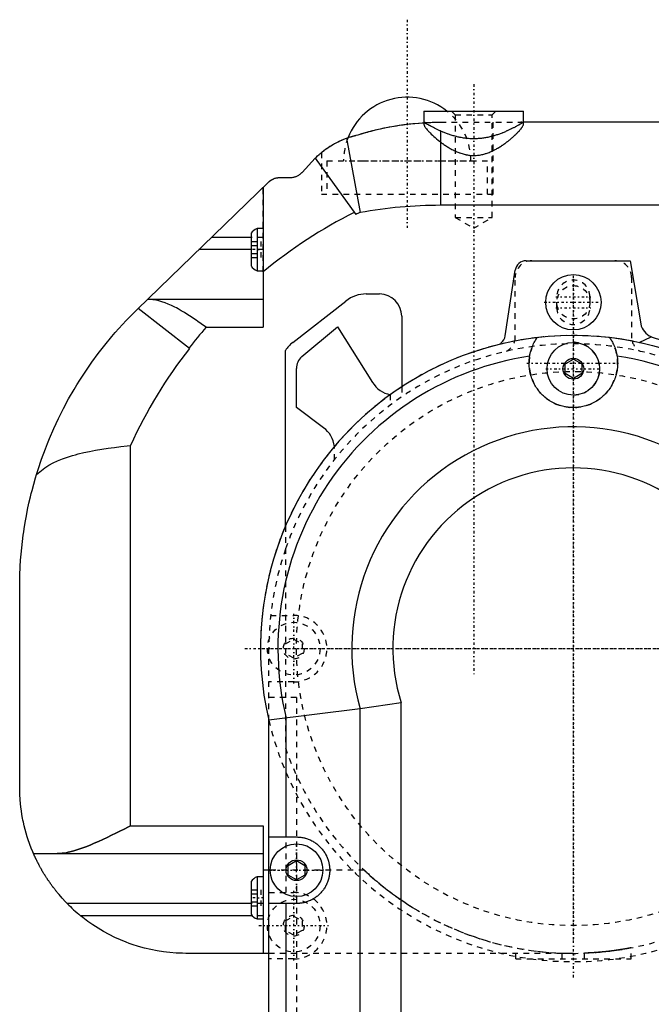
# Model space of a CAD drawing. Extents: x -152 to 584, y -5 to 847.
# Tile 8 of 13: x -12 to 102, y 666 to 844. Entities that reach past the tile are written whole.
import ezdxf

# ---------------------------------------------------------------- set-up
doc = ezdxf.new("R2010")
doc.units = 0
doc.linetypes.add('CENTER', pattern=[1.5, 0.45, -0.5, 0.05, -0.5])
doc.linetypes.add('DASHED', pattern=[2, 1, -1])
for name, color, linetype in [('AM_0', 7, 'CONTINUOUS'), ('AM_3', 7, 'DASHED'), ('AM_7', 7, 'CENTER')]:
    doc.layers.add(name, color=color, linetype=linetype)

msp = doc.modelspace()

# ---------------------------------------------------------------- linework, layer by layer
at = {"layer": 'AM_0', "color": 7, "linetype": 'CONTINUOUS'}
for p, q in [((61, 827), (61, 824.91)), ((61, 827), (79, 827)), ((79, 825), (79, 827)), ((116, 825), (79, 825)), ((64, 823.42), (64, 810)), ((47.04, 822.12), (49.52, 808.68)), ((38.99, 815.95), (41.39, 818.51)), ((41.39, 818.51), (48.71, 808.33)), ((9.3, 791.28), (32.91, 814.15)), ((35, 815), (36.8, 815)), ((32, 813.27), (32, 788)), ((122, 810), (64, 810)), ((32, 805.8), (30.88, 805.8)), ((30.88, 805.8), (30.88, 798.2)), ((29.8, 804.2), (22.64, 804.2)), ((29.8, 804.95), (29.8, 799.05)), ((29.8, 802), (20.36, 802)), ((79.47, 800), (98.25, 800)), ((80.5, 800), (80.5, 800)), ((80.5, 800), (95.5, 800)), ((95.51, 800), (95.5, 800)), ((98.25, 800), (100.17, 788.6)), ((30.88, 798.2), (32, 798.2)), ((75.7, 786.43), (77.49, 798.3)), ((32, 793), (11.07, 793)), ((37.31, 785.23), (46.91, 792.73)), ((50.6, 794), (53, 794)), ((18.66, 784.18), (9.42, 791.4)), ((57, 790), (57, 777.24)), ((21.69, 788), (32, 788)), ((38.96, 782.71), (45.39, 788.04)), ((45.39, 788.04), (51.71, 778.04)), ((99.91, 785.23), (102.06, 786.29)), ((102.06, 786.29), (111.88, 782.98)), ((36, 752.1), (36, 783.82)), ((86.5, 781.37), (88, 782.23)), ((88, 782.23), (89.5, 781.37)), ((38, 773.51), (38, 780.52)), ((86.5, 779.63), (86.5, 781.37)), ((89.5, 781.37), (89.5, 779.63)), ((88, 778.77), (86.5, 779.63)), ((89.5, 779.63), (88, 778.77)), ((42.88, 769.87), (38, 773.51)), ((8, 698), (8, 766.66)), ((-12, 705), (-12, 741)), ((56.9, 720.23), (49.48, 719.15)), ((56.9, 405.25), (56.9, 720.23)), ((49.48, 719.15), (33, 717.07)), ((49.48, 405.25), (49.48, 719.15)), ((33, 405.25), (33, 717.07)), ((36.14, 696), (36.14, 717.44)), ((8, 698), (32, 698)), ((32, 698), (32, 675)), ((33, 696), (38, 696)), ((-9.5, 693), (32, 693)), ((36.5, 690.87), (38, 691.73)), ((38, 691.73), (39.5, 690.87)), ((33, 690), (32, 690)), ((36.5, 689.13), (36.5, 690.87)), ((39.5, 690.87), (39.5, 689.13)), ((29.8, 687.95), (29.8, 682.05)), ((32, 688.8), (30.88, 688.8)), ((30.88, 688.8), (30.88, 681.2)), ((38, 688.27), (36.5, 689.13)), ((39.5, 689.13), (38, 688.27)), ((29.8, 684), (-3.42, 684)), ((38, 684), (33, 684)), ((36.14, 581), (36.14, 684)), ((29.98, 681.8), (-1.02, 681.8)), ((30.88, 681.2), (32, 681.2)), ((33, 675), (18, 675))]:
    msp.add_line(p, q, dxfattribs=at)
for points in [[(48.79, 822.63, 0), (49.12, 822.73, 0), (49.79, 822.94, 0), (50.46, 823.13, 0), (50.8, 823.23, 0), (51.13, 823.32, 0), (51.81, 823.49, 0), (52.48, 823.66, 0), (53.16, 823.81, 0), (53.84, 823.96, 0), (54.53, 824.09, 0), (54.87, 824.16, 0), (55.21, 824.22, 0), (55.9, 824.34, 0), (56.58, 824.45, 0), (57.27, 824.54, 0), (57.96, 824.63, 0), (58.65, 824.71, 0), (58.99, 824.75, 0), (59.34, 824.78, 0), (60.03, 824.84, 0), (60.72, 824.89, 0), (61.07, 824.91, 0)], [(64, 823.42, 0), (63.87, 823.47, 0), (63.62, 823.59, 0), (63.38, 823.71, 0), (63.26, 823.76, 0), (63.14, 823.82, 0), (62.92, 823.93, 0), (62.71, 824.03, 0), (62.5, 824.14, 0), (62.31, 824.24, 0), (62.13, 824.33, 0), (62.05, 824.38, 0), (61.96, 824.42, 0), (61.81, 824.5, 0), (61.67, 824.58, 0), (61.54, 824.65, 0), (61.42, 824.72, 0), (61.32, 824.77, 0), (61.27, 824.8, 0), (61.23, 824.82, 0), (61.15, 824.87, 0), (61.09, 824.9, 0), (61.07, 824.91, 0)], [(79, 825, 0), (79, 825, 0), (79, 825, 0), (78.99, 824.99, 0), (78.98, 824.99, 0), (78.98, 824.99, 0), (78.96, 824.98, 0), (78.94, 824.96, 0), (78.91, 824.95, 0), (78.88, 824.93, 0), (78.85, 824.91, 0), (78.83, 824.9, 0), (78.81, 824.89, 0), (78.77, 824.86, 0), (78.73, 824.84, 0), (78.67, 824.81, 0), (78.62, 824.78, 0), (78.56, 824.74, 0), (78.53, 824.72, 0), (78.5, 824.71, 0), (78.43, 824.67, 0), (78.36, 824.63, 0), (78.33, 824.61, 0), (78.29, 824.58, 0), (78.21, 824.54, 0), (78.13, 824.49, 0), (78.09, 824.47, 0), (78.04, 824.45, 0), (77.95, 824.4, 0), (77.86, 824.35, 0), (77.76, 824.29, 0), (77.67, 824.24, 0), (77.56, 824.18, 0), (77.51, 824.16, 0), (77.46, 824.13, 0), (77.35, 824.07, 0), (77.24, 824.01, 0), (77.13, 823.96, 0), (77.01, 823.9, 0), (76.89, 823.84, 0), (76.83, 823.81, 0), (76.77, 823.78, 0), (76.65, 823.72, 0), (76.52, 823.66, 0), (76.4, 823.6, 0), (76.27, 823.54, 0), (76.14, 823.48, 0), (76.07, 823.45, 0), (76, 823.42, 0), (75.86, 823.36, 0), (75.72, 823.29, 0), (75.58, 823.23, 0), (75.43, 823.17, 0), (75.28, 823.11, 0), (75.2, 823.08, 0), (75.12, 823.05, 0), (74.97, 822.99, 0), (74.81, 822.93, 0), (74.65, 822.87, 0), (74.48, 822.81, 0), (74.31, 822.75, 0), (74.23, 822.72, 0), (74.14, 822.7, 0), (73.97, 822.64, 0), (73.8, 822.59, 0), (73.71, 822.56, 0), (73.62, 822.53, 0), (73.44, 822.48, 0), (73.26, 822.44, 0), (73.17, 822.41, 0), (73.08, 822.39, 0), (72.9, 822.35, 0), (72.71, 822.3, 0), (72.53, 822.26, 0), (72.34, 822.23, 0), (72.15, 822.19, 0), (72.06, 822.17, 0), (71.96, 822.16, 0), (71.77, 822.13, 0), (71.58, 822.1, 0), (71.39, 822.08, 0), (71.2, 822.06, 0), (71.01, 822.04, 0), (70.91, 822.03, 0), (70.81, 822.03, 0), (70.62, 822.02, 0), (70.43, 822.01, 0), (70.24, 822, 0), (70.05, 822, 0), (69.86, 822, 0), (69.76, 822, 0), (69.67, 822, 0), (69.48, 822.01, 0), (69.29, 822.02, 0), (69.09, 822.03, 0), (68.9, 822.05, 0), (68.71, 822.07, 0), (68.61, 822.08, 0), (68.52, 822.09, 0), (68.33, 822.12, 0), (68.14, 822.14, 0), (67.95, 822.17, 0), (67.76, 822.21, 0), (67.57, 822.24, 0), (67.48, 822.26, 0), (67.38, 822.28, 0), (67.2, 822.32, 0), (67.01, 822.37, 0), (66.92, 822.39, 0), (66.83, 822.41, 0), (66.65, 822.46, 0), (66.47, 822.51, 0), (66.38, 822.53, 0), (66.29, 822.56, 0), (66.12, 822.61, 0), (65.94, 822.67, 0), (65.77, 822.72, 0), (65.6, 822.78, 0), (65.44, 822.84, 0), (65.36, 822.87, 0), (65.28, 822.9, 0), (65.11, 822.96, 0), (64.96, 823.02, 0), (64.8, 823.08, 0), (64.65, 823.14, 0), (64.5, 823.2, 0), (64.42, 823.23, 0), (64.35, 823.26, 0), (64.21, 823.32, 0), (64.07, 823.39, 0), (64, 823.42, 0)], [(41.39, 818.51, 0), (41.53, 818.64, 0), (41.8, 818.91, 0), (42.08, 819.16, 0), (42.22, 819.29, 0), (42.37, 819.41, 0), (42.66, 819.65, 0), (42.95, 819.89, 0), (43.26, 820.12, 0), (43.56, 820.33, 0), (43.88, 820.54, 0), (44.03, 820.65, 0), (44.19, 820.75, 0), (44.51, 820.94, 0), (44.84, 821.13, 0), (45.17, 821.3, 0), (45.5, 821.47, 0), (45.84, 821.63, 0), (46.01, 821.71, 0), (46.18, 821.78, 0), (46.52, 821.92, 0), (46.87, 822.06, 0), (47.04, 822.12, 0)], [(42.5, 819.53, 0), (42.5, 819.53, 0), (42.54, 819.56, 0), (42.6, 819.61, 0), (42.64, 819.64, 0), (42.69, 819.68, 0), (42.82, 819.78, 0), (42.98, 819.91, 0), (43.16, 820.05, 0), (43.38, 820.2, 0), (43.63, 820.38, 0), (43.76, 820.47, 0), (43.9, 820.56, 0), (44.2, 820.75, 0), (44.53, 820.95, 0), (44.89, 821.15, 0), (45.27, 821.36, 0), (45.68, 821.56, 0), (45.89, 821.66, 0), (46.11, 821.75, 0), (46.57, 821.94, 0), (47.05, 822.12, 0), (47.3, 822.21, 0)], [(47.04, 822.12, 0), (47.32, 822.22, 0), (47.66, 822.33, 0), (47.75, 822.36, 0), (47.85, 822.38, 0), (47.9, 822.4, 0), (47.95, 822.41, 0), (48.04, 822.44, 0), (48.14, 822.47, 0), (48.24, 822.49, 0), (48.34, 822.52, 0), (48.44, 822.55, 0), (48.49, 822.56, 0), (48.54, 822.57, 0), (48.64, 822.59, 0), (48.74, 822.62, 0), (48.79, 822.63, 0)], [(36.8, 815, 0), (36.86, 815, 0), (36.99, 815.01, 0), (37.12, 815.02, 0), (37.18, 815.02, 0), (37.24, 815.03, 0), (37.37, 815.06, 0), (37.51, 815.08, 0), (37.64, 815.12, 0), (37.77, 815.16, 0), (37.9, 815.21, 0), (37.96, 815.23, 0), (38.03, 815.26, 0), (38.15, 815.32, 0), (38.28, 815.39, 0), (38.4, 815.46, 0), (38.52, 815.54, 0), (38.63, 815.62, 0), (38.69, 815.67, 0), (38.74, 815.71, 0), (38.84, 815.8, 0), (38.94, 815.9, 0), (38.99, 815.95, 0)], [(32.91, 814.15, 0), (32.92, 814.16, 0), (32.94, 814.18, 0), (32.95, 814.19, 0), (32.96, 814.2, 0), (32.97, 814.21, 0), (32.99, 814.22, 0), (33, 814.24, 0), (33.02, 814.25, 0), (33.04, 814.27, 0), (33.05, 814.28, 0), (33.06, 814.29, 0), (33.07, 814.3, 0), (33.09, 814.31, 0), (33.1, 814.32, 0), (33.12, 814.34, 0), (33.14, 814.35, 0), (33.16, 814.37, 0), (33.16, 814.37, 0), (33.17, 814.38, 0), (33.19, 814.39, 0), (33.21, 814.41, 0), (33.22, 814.41, 0), (33.23, 814.42, 0), (33.25, 814.43, 0), (33.26, 814.45, 0), (33.27, 814.45, 0), (33.28, 814.46, 0), (33.3, 814.47, 0), (33.32, 814.49, 0), (33.34, 814.5, 0), (33.36, 814.51, 0), (33.38, 814.52, 0), (33.39, 814.53, 0), (33.4, 814.54, 0), (33.42, 814.55, 0), (33.43, 814.56, 0), (33.45, 814.57, 0), (33.47, 814.58, 0), (33.49, 814.59, 0), (33.5, 814.6, 0), (33.51, 814.61, 0), (33.53, 814.62, 0), (33.55, 814.63, 0), (33.57, 814.64, 0), (33.59, 814.65, 0), (33.61, 814.66, 0), (33.62, 814.67, 0), (33.63, 814.67, 0), (33.65, 814.68, 0), (33.67, 814.69, 0), (33.69, 814.7, 0), (33.71, 814.71, 0), (33.73, 814.72, 0), (33.74, 814.72, 0), (33.75, 814.73, 0), (33.77, 814.74, 0), (33.79, 814.75, 0), (33.81, 814.76, 0), (33.83, 814.76, 0), (33.85, 814.77, 0), (33.87, 814.78, 0), (33.88, 814.78, 0), (33.9, 814.79, 0), (33.92, 814.8, 0), (33.93, 814.8, 0), (33.99, 814.82, 0), (34.11, 814.87, 0), (34.23, 814.9, 0), (34.35, 814.93, 0), (34.48, 814.95, 0), (34.59, 814.97, 0), (34.65, 814.98, 0), (34.71, 814.99, 0), (34.83, 815, 0), (34.94, 815, 0), (35, 815, 0)], [(21.69, 788, 0), (21.38, 788.21, 0), (20.78, 788.63, 0), (20.18, 789.05, 0), (19.88, 789.26, 0), (19.58, 789.46, 0), (18.98, 789.86, 0), (18.38, 790.25, 0), (17.78, 790.63, 0), (17.19, 790.98, 0), (16.6, 791.32, 0), (16.3, 791.48, 0), (16.01, 791.63, 0), (15.42, 791.92, 0), (14.84, 792.18, 0), (14.26, 792.41, 0), (13.7, 792.6, 0), (13.14, 792.76, 0), (12.87, 792.82, 0), (12.6, 792.88, 0), (12.06, 792.95, 0), (11.53, 792.99, 0), (11.27, 793, 0)], [(-8.97, 761.39, 0), (-8.67, 762.33, 0), (-8.04, 764.21, 0), (-7.36, 766.07, 0), (-6.99, 767, 0), (-6.62, 767.92, 0), (-5.83, 769.74, 0), (-4.99, 771.54, 0), (-4.1, 773.31, 0), (-3.16, 775.05, 0), (-2.18, 776.75, 0), (-1.67, 777.59, 0), (-1.15, 778.43, 0), (-0.08, 780.07, 0), (1.03, 781.68, 0), (2.19, 783.25, 0), (3.39, 784.79, 0), (4.63, 786.3, 0), (5.27, 787.04, 0), (5.92, 787.77, 0), (7.24, 789.2, 0), (8.6, 790.6, 0), (9.3, 791.28, 0)], [(80.1, 782.77, 0), (80.11, 782.79, 0), (80.11, 782.85, 0), (80.12, 782.9, 0), (80.13, 782.93, 0), (80.13, 782.95, 0), (80.14, 783.01, 0), (80.15, 783.06, 0), (80.19, 783.24, 0), (80.26, 783.54, 0), (80.3, 783.68, 0), (80.35, 783.83, 0), (80.43, 784.1, 0), (80.53, 784.36, 0), (80.63, 784.61, 0), (80.73, 784.84, 0), (80.83, 785.06, 0), (80.89, 785.16, 0), (80.94, 785.26, 0), (81.04, 785.44, 0), (81.13, 785.6, 0), (81.18, 785.69, 0), (81.2, 785.71, 0), (81.21, 785.73, 0), (81.22, 785.74, 0), (81.22, 785.75, 0), (81.24, 785.78, 0), (81.25, 785.8, 0), (81.26, 785.82, 0), (81.28, 785.84, 0), (81.29, 785.86, 0), (81.3, 785.87, 0), (81.3, 785.87, 0), (81.31, 785.89, 0), (81.32, 785.91, 0), (81.34, 785.93, 0), (81.35, 785.94, 0), (81.36, 785.96, 0), (81.36, 785.96, 0), (81.37, 785.97, 0), (81.38, 785.99, 0), (81.39, 786, 0), (81.39, 786.01, 0), (81.39, 786.01, 0), (81.4, 786.02, 0), (81.41, 786.04, 0), (81.41, 786.04, 0), (81.42, 786.05, 0), (81.42, 786.06, 0), (81.43, 786.07, 0), (81.44, 786.07, 0), (81.44, 786.08, 0), (81.45, 786.09, 0), (81.45, 786.09, 0), (81.45, 786.1, 0), (81.46, 786.1, 0), (81.46, 786.11, 0), (81.46, 786.11, 0), (81.46, 786.11, 0), (81.47, 786.12, 0), (81.47, 786.12, 0), (81.47, 786.12, 0), (81.47, 786.12, 0), (81.47, 786.12, 0), (81.47, 786.12, 0)], [(94.53, 786.12, 0), (94.53, 786.12, 0), (94.53, 786.12, 0), (94.53, 786.12, 0), (94.53, 786.12, 0), (94.53, 786.12, 0), (94.54, 786.11, 0), (94.54, 786.11, 0), (94.54, 786.11, 0), (94.54, 786.1, 0), (94.55, 786.1, 0), (94.55, 786.09, 0), (94.55, 786.09, 0), (94.56, 786.08, 0), (94.56, 786.08, 0), (94.57, 786.07, 0), (94.57, 786.06, 0), (94.58, 786.05, 0), (94.58, 786.04, 0), (94.59, 786.04, 0), (94.6, 786.03, 0), (94.6, 786.02, 0), (94.61, 786.01, 0), (94.61, 786, 0), (94.62, 785.99, 0), (94.63, 785.98, 0), (94.63, 785.97, 0), (94.64, 785.96, 0), (94.65, 785.95, 0), (94.66, 785.93, 0), (94.67, 785.92, 0), (94.68, 785.9, 0), (94.69, 785.88, 0), (94.7, 785.88, 0), (94.7, 785.87, 0), (94.72, 785.85, 0), (94.73, 785.83, 0), (94.74, 785.81, 0), (94.75, 785.79, 0), (94.77, 785.77, 0), (94.77, 785.76, 0), (94.78, 785.75, 0), (94.79, 785.73, 0), (94.81, 785.7, 0), (94.86, 785.62, 0), (94.95, 785.46, 0), (95.05, 785.29, 0), (95.1, 785.19, 0), (95.15, 785.09, 0), (95.25, 784.88, 0), (95.36, 784.65, 0), (95.46, 784.4, 0), (95.56, 784.13, 0), (95.65, 783.85, 0), (95.69, 783.71, 0), (95.73, 783.56, 0), (95.81, 783.25, 0), (95.85, 783.07, 0), (95.86, 783.01, 0), (95.87, 782.96, 0), (95.87, 782.93, 0), (95.88, 782.9, 0), (95.89, 782.85, 0), (95.89, 782.8, 0), (95.9, 782.77, 0)], [(95.9, 782.77, 0), (95.92, 782.64, 0), (95.95, 782.39, 0), (95.98, 782.13, 0), (95.98, 782, 0), (95.99, 781.88, 0), (96, 781.62, 0), (96, 781.37, 0), (95.99, 781.12, 0), (95.98, 780.88, 0), (95.95, 780.63, 0), (95.94, 780.51, 0), (95.92, 780.39, 0), (95.89, 780.16, 0), (95.84, 779.92, 0), (95.79, 779.68, 0), (95.73, 779.44, 0), (95.66, 779.2, 0), (95.63, 779.09, 0), (95.59, 778.97, 0), (95.5, 778.73, 0), (95.41, 778.49, 0), (95.36, 778.38, 0), (95.31, 778.26, 0), (95.21, 778.03, 0), (95.09, 777.8, 0), (95.03, 777.68, 0), (94.97, 777.57, 0), (94.84, 777.35, 0), (94.7, 777.13, 0), (94.56, 776.92, 0), (94.41, 776.71, 0), (94.25, 776.51, 0), (94.17, 776.41, 0), (94.09, 776.31, 0), (93.92, 776.12, 0), (93.75, 775.93, 0), (93.57, 775.76, 0), (93.39, 775.59, 0), (93.2, 775.42, 0), (93.11, 775.34, 0), (93.01, 775.26, 0), (92.81, 775.11, 0), (92.61, 774.96, 0), (92.4, 774.82, 0), (92.18, 774.68, 0), (91.95, 774.54, 0), (91.84, 774.48, 0), (91.72, 774.42, 0), (91.48, 774.3, 0), (91.24, 774.18, 0), (90.99, 774.08, 0), (90.74, 773.98, 0), (90.48, 773.9, 0), (90.36, 773.85, 0), (90.23, 773.82, 0), (89.97, 773.75, 0), (89.7, 773.68, 0), (89.44, 773.63, 0), (89.18, 773.59, 0), (88.91, 773.55, 0), (88.78, 773.54, 0), (88.65, 773.53, 0), (88.39, 773.51, 0), (88.13, 773.5, 0), (88, 773.5, 0), (87.87, 773.5, 0), (87.61, 773.51, 0), (87.35, 773.53, 0), (87.22, 773.54, 0), (87.09, 773.55, 0), (86.82, 773.59, 0), (86.56, 773.63, 0), (86.3, 773.68, 0), (86.03, 773.75, 0), (85.77, 773.82, 0), (85.64, 773.85, 0), (85.52, 773.9, 0), (85.26, 773.98, 0), (85.01, 774.08, 0), (84.76, 774.18, 0), (84.52, 774.3, 0), (84.28, 774.42, 0), (84.16, 774.48, 0), (84.05, 774.54, 0), (83.82, 774.68, 0), (83.6, 774.82, 0), (83.39, 774.96, 0), (83.19, 775.11, 0), (82.99, 775.26, 0), (82.89, 775.34, 0), (82.8, 775.42, 0), (82.61, 775.59, 0), (82.43, 775.76, 0), (82.25, 775.93, 0), (82.08, 776.12, 0), (81.91, 776.31, 0), (81.83, 776.41, 0), (81.75, 776.51, 0), (81.59, 776.71, 0), (81.44, 776.92, 0), (81.3, 777.13, 0), (81.16, 777.35, 0), (81.03, 777.57, 0), (80.97, 777.68, 0), (80.91, 777.8, 0), (80.79, 778.03, 0), (80.69, 778.26, 0), (80.64, 778.38, 0), (80.59, 778.49, 0), (80.5, 778.73, 0), (80.41, 778.97, 0), (80.37, 779.09, 0), (80.34, 779.2, 0), (80.27, 779.44, 0), (80.21, 779.68, 0), (80.16, 779.92, 0), (80.11, 780.16, 0), (80.08, 780.39, 0), (80.06, 780.51, 0), (80.05, 780.63, 0), (80.02, 780.88, 0), (80.01, 781.12, 0), (80, 781.37, 0), (80, 781.62, 0), (80.01, 781.88, 0), (80.02, 782, 0), (80.02, 782.13, 0), (80.05, 782.39, 0), (80.08, 782.64, 0), (80.1, 782.77, 0)], [(-8.97, 761.39, 0), (-8.68, 761.66, 0), (-8.08, 762.17, 0), (-7.43, 762.64, 0), (-7.08, 762.87, 0), (-6.72, 763.09, 0), (-5.96, 763.5, 0), (-5.15, 763.88, 0), (-4.29, 764.23, 0), (-3.38, 764.55, 0), (-2.43, 764.85, 0), (-1.94, 764.99, 0), (-1.44, 765.12, 0), (-0.42, 765.37, 0), (0.63, 765.6, 0), (1.72, 765.81, 0), (2.83, 766, 0), (3.96, 766.17, 0), (4.53, 766.25, 0), (5.1, 766.32, 0), (6.25, 766.47, 0), (7.42, 766.6, 0), (8, 766.66, 0)], [(-12, 741, 0), (-12, 741.54, 0), (-11.98, 742.62, 0), (-11.95, 743.71, 0), (-11.92, 744.26, 0), (-11.9, 744.82, 0), (-11.83, 745.94, 0), (-11.74, 747.06, 0), (-11.63, 748.2, 0), (-11.5, 749.34, 0), (-11.36, 750.48, 0), (-11.27, 751.05, 0), (-11.19, 751.63, 0), (-11, 752.78, 0), (-10.79, 753.94, 0), (-10.57, 755.09, 0), (-10.32, 756.24, 0), (-10.05, 757.39, 0), (-9.91, 757.97, 0), (-9.77, 758.54, 0), (-9.46, 759.68, 0), (-9.13, 760.82, 0), (-8.97, 761.39, 0)], [(-9.5, 693, 0), (-9.64, 693.33, 0), (-9.91, 693.99, 0), (-10.16, 694.66, 0), (-10.28, 694.99, 0), (-10.4, 695.33, 0), (-10.62, 696, 0), (-10.82, 696.67, 0), (-11.01, 697.35, 0), (-11.18, 698.02, 0), (-11.33, 698.7, 0), (-11.4, 699.04, 0), (-11.47, 699.38, 0), (-11.59, 700.05, 0), (-11.69, 700.73, 0), (-11.78, 701.4, 0), (-11.86, 702.06, 0), (-11.91, 702.72, 0), (-11.94, 703.05, 0), (-11.96, 703.38, 0), (-11.98, 704.03, 0), (-12, 704.68, 0), (-12, 705, 0)], [(-5.23, 693, 0), (-5.18, 693, 0), (-5.07, 693, 0), (-4.97, 693.01, 0), (-4.91, 693.01, 0), (-4.86, 693.01, 0), (-4.76, 693.02, 0), (-4.65, 693.02, 0), (-4.54, 693.03, 0), (-4.43, 693.04, 0), (-4.33, 693.06, 0), (-4.27, 693.06, 0), (-4.22, 693.07, 0), (-4.11, 693.09, 0), (-4, 693.1, 0), (-3.61, 693.17, 0), (-3.27, 693.24, 0), (-2.93, 693.32, 0), (-2.23, 693.5, 0), (-1.52, 693.72, 0), (-0.79, 693.97, 0), (-0.05, 694.25, 0), (0.71, 694.55, 0), (1.08, 694.71, 0), (1.47, 694.87, 0), (2.23, 695.21, 0), (3.01, 695.57, 0), (3.78, 695.93, 0), (4.56, 696.3, 0), (5.34, 696.68, 0), (5.72, 696.87, 0), (6.11, 697.06, 0), (6.87, 697.44, 0), (7.63, 697.81, 0), (8, 698, 0)], [(38, 696, 0), (38.09, 696, 0), (38.26, 695.99, 0), (38.44, 695.98, 0), (38.52, 695.98, 0), (38.61, 695.97, 0), (38.78, 695.95, 0), (38.96, 695.92, 0), (39.13, 695.89, 0), (39.3, 695.86, 0), (39.47, 695.82, 0), (39.55, 695.8, 0), (39.64, 695.77, 0), (39.8, 695.72, 0), (39.97, 695.67, 0), (40.13, 695.61, 0), (40.3, 695.54, 0), (40.46, 695.47, 0), (40.54, 695.44, 0), (40.61, 695.4, 0), (40.77, 695.32, 0), (40.92, 695.24, 0), (41, 695.2, 0), (41.08, 695.15, 0), (41.22, 695.06, 0), (41.37, 694.96, 0), (41.44, 694.91, 0), (41.51, 694.86, 0), (41.65, 694.76, 0), (41.79, 694.65, 0), (41.92, 694.54, 0), (42.05, 694.42, 0), (42.18, 694.3, 0), (42.24, 694.24, 0), (42.3, 694.18, 0), (42.42, 694.05, 0), (42.54, 693.92, 0), (42.65, 693.79, 0), (42.76, 693.65, 0), (42.86, 693.51, 0), (42.91, 693.44, 0), (42.96, 693.37, 0), (43.06, 693.22, 0), (43.15, 693.08, 0), (43.24, 692.92, 0), (43.32, 692.77, 0), (43.4, 692.61, 0), (43.44, 692.54, 0), (43.47, 692.46, 0), (43.54, 692.3, 0), (43.61, 692.13, 0), (43.67, 691.97, 0), (43.72, 691.8, 0), (43.77, 691.64, 0), (43.8, 691.55, 0), (43.82, 691.47, 0), (43.86, 691.3, 0), (43.89, 691.13, 0), (43.92, 690.96, 0), (43.95, 690.78, 0), (43.97, 690.61, 0), (43.98, 690.52, 0), (43.98, 690.44, 0), (43.99, 690.26, 0), (44, 690.09, 0), (44, 690, 0), (44, 689.91, 0), (43.99, 689.74, 0), (43.98, 689.56, 0), (43.98, 689.48, 0), (43.97, 689.39, 0), (43.95, 689.22, 0), (43.92, 689.04, 0), (43.89, 688.87, 0), (43.86, 688.7, 0), (43.82, 688.53, 0), (43.8, 688.45, 0), (43.77, 688.36, 0), (43.72, 688.2, 0), (43.67, 688.03, 0), (43.61, 687.87, 0), (43.54, 687.7, 0), (43.47, 687.54, 0), (43.44, 687.46, 0), (43.4, 687.39, 0), (43.32, 687.23, 0), (43.24, 687.08, 0), (43.15, 686.92, 0), (43.06, 686.78, 0), (42.96, 686.63, 0), (42.91, 686.56, 0), (42.86, 686.49, 0), (42.76, 686.35, 0), (42.65, 686.21, 0), (42.54, 686.08, 0), (42.42, 685.95, 0), (42.3, 685.82, 0), (42.24, 685.76, 0), (42.18, 685.7, 0), (42.05, 685.58, 0), (41.92, 685.46, 0), (41.79, 685.35, 0), (41.65, 685.24, 0), (41.51, 685.14, 0), (41.44, 685.09, 0), (41.37, 685.04, 0), (41.22, 684.94, 0), (41.08, 684.85, 0), (41, 684.8, 0), (40.92, 684.76, 0), (40.77, 684.68, 0), (40.61, 684.6, 0), (40.54, 684.56, 0), (40.46, 684.53, 0), (40.3, 684.46, 0), (40.13, 684.39, 0), (39.97, 684.33, 0), (39.8, 684.28, 0), (39.64, 684.23, 0), (39.55, 684.2, 0), (39.47, 684.18, 0), (39.3, 684.14, 0), (39.13, 684.11, 0), (38.96, 684.08, 0), (38.78, 684.05, 0), (38.61, 684.03, 0), (38.52, 684.02, 0), (38.44, 684.02, 0), (38.26, 684.01, 0), (38.09, 684, 0), (38, 684, 0)], [(-3.42, 684, 0), (-3.72, 684.31, 0), (-4.31, 684.94, 0), (-4.89, 685.6, 0), (-5.17, 685.94, 0), (-5.21, 686, 0), (-5.31, 686.11, 0), (-5.4, 686.23, 0), (-5.44, 686.28, 0), (-5.49, 686.34, 0), (-5.58, 686.45, 0), (-5.67, 686.57, 0), (-5.76, 686.68, 0), (-5.85, 686.8, 0), (-5.93, 686.91, 0), (-5.98, 686.97, 0), (-6.02, 687.03, 0), (-6.11, 687.14, 0), (-6.19, 687.26, 0), (-6.28, 687.37, 0), (-6.36, 687.49, 0), (-6.44, 687.6, 0), (-6.48, 687.66, 0), (-6.52, 687.72, 0), (-6.6, 687.83, 0), (-6.68, 687.94, 0), (-6.76, 688.06, 0), (-6.83, 688.17, 0), (-6.91, 688.28, 0), (-6.95, 688.34, 0), (-6.98, 688.39, 0), (-7.06, 688.5, 0), (-7.13, 688.62, 0), (-7.2, 688.73, 0), (-7.27, 688.83, 0), (-7.34, 688.94, 0), (-7.38, 689, 0), (-7.41, 689.05, 0), (-7.48, 689.16, 0), (-7.54, 689.26, 0), (-7.61, 689.37, 0), (-7.67, 689.47, 0), (-7.73, 689.58, 0), (-7.76, 689.63, 0), (-7.79, 689.68, 0), (-7.85, 689.78, 0), (-7.91, 689.88, 0), (-7.94, 689.93, 0), (-7.97, 689.98, 0), (-8.02, 690.08, 0), (-8.08, 690.17, 0), (-8.11, 690.22, 0), (-8.13, 690.27, 0), (-8.19, 690.36, 0), (-8.24, 690.45, 0), (-8.29, 690.55, 0), (-8.34, 690.64, 0), (-8.39, 690.72, 0), (-8.41, 690.77, 0), (-8.43, 690.81, 0), (-8.48, 690.9, 0), (-8.53, 690.99, 0), (-8.57, 691.07, 0), (-8.62, 691.16, 0), (-8.66, 691.24, 0), (-8.68, 691.28, 0), (-8.7, 691.32, 0), (-8.74, 691.4, 0), (-8.78, 691.48, 0), (-8.82, 691.56, 0), (-8.86, 691.64, 0), (-8.9, 691.71, 0), (-8.91, 691.75, 0), (-8.93, 691.78, 0), (-8.97, 691.86, 0), (-9, 691.93, 0), (-9.03, 691.99, 0), (-9.07, 692.06, 0), (-9.1, 692.12, 0), (-9.11, 692.15, 0), (-9.13, 692.18, 0), (-9.15, 692.24, 0), (-9.18, 692.3, 0), (-9.21, 692.36, 0), (-9.23, 692.41, 0), (-9.25, 692.46, 0), (-9.27, 692.49, 0), (-9.28, 692.51, 0), (-9.3, 692.56, 0), (-9.32, 692.6, 0), (-9.33, 692.62, 0), (-9.34, 692.64, 0), (-9.36, 692.68, 0), (-9.37, 692.72, 0), (-9.38, 692.74, 0), (-9.39, 692.76, 0), (-9.4, 692.79, 0), (-9.42, 692.82, 0), (-9.43, 692.85, 0), (-9.44, 692.87, 0), (-9.45, 692.9, 0), (-9.45, 692.91, 0), (-9.46, 692.92, 0), (-9.47, 692.94, 0), (-9.47, 692.95, 0), (-9.48, 692.97, 0), (-9.49, 692.98, 0), (-9.49, 692.99, 0), (-9.49, 692.99, 0), (-9.49, 692.99, 0), (-9.49, 693, 0), (-9.5, 693, 0), (-9.5, 693, 0)], [(18, 675, 0), (17.42, 675.01, 0), (16.26, 675.05, 0), (15.1, 675.14, 0), (14.53, 675.2, 0), (13.95, 675.27, 0), (12.81, 675.45, 0), (11.67, 675.67, 0), (10.55, 675.94, 0), (9.44, 676.25, 0), (8.34, 676.6, 0), (7.8, 676.79, 0), (7.26, 676.99, 0), (6.2, 677.42, 0), (5.16, 677.89, 0), (4.14, 678.39, 0), (3.14, 678.94, 0), (2.17, 679.52, 0), (1.69, 679.82, 0), (1.22, 680.13, 0), (0.31, 680.77, 0), (-0.59, 681.45, 0), (-1.02, 681.8, 0)]]:
    msp.add_polyline3d(points, dxfattribs=at)
for centre, radius in [((88, 792.5), 5), ((88, 780.5), 4.75), ((88, 780.5), 1.88), ((38, 690), 4.75), ((38, 690), 1.88)]:
    msp.add_circle(centre, radius, dxfattribs=at)
for centre, radius, start, end in [((58, 818), 11.5, 51.5, 158.5212), ((88, 730), 88.1, 116.6843, 129.4676), ((49.88, 806.71), 2, 100.43, 125.73), ((64, 730), 80, 90, 100.43), ((31.5, 803.9), 2, 108.1949, 148.2117), ((79.48, 797.99), 2.01, 90.2506, 171.1623), ((31.5, 800.1), 2, 211.7883, 251.8051), ((50.6, 788), 6, 90, 127.9987), ((53, 790), 4, 0, 90), ((88, 730), 88.1, 138.8264, 142), ((103.17, 789.13), 3.04, 190.0351, 248.6694), ((88, 730), 56.5, 333.5, 193.232), ((73.53, 786.84), 2.21, 309.0026, 349.5064), ((88, 730), 88, 142, 155.38), ((41, 780.5), 6, 127.9987, 146.4427), ((75.55, 784.34), 1, 129.0026, 144.5627), ((88, 730), 53.36, 98.5135, 193.6181), ((41, 780.52), 3, 132.9343, 180), ((88, 730), 53.36, 333.5, 81.4865), ((55.94, 780.72), 5, 212.3, 258.4578), ((39.89, 765.86), 5, 7.1422, 53.3), ((88, 730), 40.02, 333.5, 195.7361), ((88, 730), 32.6, 333.5, 197.4483), ((31.5, 686.9), 2, 108.1949, 148.2117), ((18, 705), 30, 224.427, 230.6542), ((31.5, 683.1), 2, 211.7883, 251.8051)]:
    msp.add_arc(centre, radius, start, end, dxfattribs=at)
at = {"layer": 'AM_3', "color": 6, "linetype": 'DASHED'}
for p, q in [((66, 827), (66.68, 826.32)), ((66.68, 826.32), (66.68, 807.8)), ((66.68, 826.32), (73.32, 826.32)), ((73.32, 826.32), (74, 827)), ((73.32, 807.8), (73.32, 826.32)), ((61, 824.91), (61, 824.65)), ((64, 825), (79, 825)), ((73.5, 812), (73.5, 825)), ((79, 824.7), (79, 825)), ((42.5, 819.53), (42.5, 812)), ((43.5, 818), (43.5, 812)), ((43.5, 818), (72.5, 818)), ((72.5, 812), (72.5, 818)), ((32, 798.01), (32, 813.27)), ((42.5, 812), (73.5, 812)), ((66.68, 807.8), (70, 805.88)), ((66.68, 807.8), (73.32, 807.8)), ((70, 805.88), (73.32, 807.8)), ((32, 804.2), (29.8, 804.2)), ((29.8, 803.44), (31.6, 803.44)), ((31.6, 800.56), (31.6, 803.44)), ((29.8, 802.72), (31.6, 802.72)), ((32, 802), (29.8, 802)), ((29.8, 801.28), (31.6, 801.28)), ((29.8, 800.56), (31.6, 800.56)), ((77.5, 785.52), (77.5, 797)), ((98.5, 797), (98.5, 785.52)), ((85, 791.5), (85, 793.5)), ((91, 793.5), (91, 791.5)), ((57, 777.24), (57, 775.43)), ((54.94, 775.82), (54.94, 773.95)), ((44.85, 764.11), (44.85, 766.48)), ((36, 752.1), (36, 712.08)), ((33.33, 736), (37.5, 736)), ((36, 730.87), (37.5, 731.73)), ((37.5, 731.73), (39, 730.87)), ((39, 730.87), (39, 729.13)), ((33, 717.07), (33, 730)), ((37.5, 728.27), (36, 729.13)), ((39, 729.13), (37.5, 728.27)), ((37.5, 724), (33, 724)), ((38, 721.2), (33, 721.2)), ((38, 721.2), (38, 648.96)), ((36.14, 686), (36.14, 696)), ((50.25, 690), (33, 690)), ((29.8, 686.44), (31.6, 686.44)), ((31.6, 683.56), (31.6, 686.44)), ((33, 686), (37.5, 686)), ((29.8, 685.72), (31.6, 685.72)), ((29.8, 684.28), (31.6, 684.28)), ((32, 684), (29.8, 684)), ((29.8, 683.56), (31.6, 683.56)), ((32, 681.8), (29.98, 681.8)), ((36, 680.87), (37.5, 681.73)), ((36, 679.13), (36, 680.87)), ((37.5, 681.73), (39, 680.87)), ((39, 680.87), (39, 679.13)), ((37.5, 678.27), (36, 679.13)), ((39, 679.13), (37.5, 678.27)), ((98.41, 674), (98.41, 675.99)), ((88, 675), (33, 675)), ((37.5, 674), (33, 674)), ((77.59, 674), (77.59, 675)), ((77.59, 674), (98.41, 674)), ((85.97, 674), (85.97, 675)), ((90.03, 674), (90.03, 675.04))]:
    msp.add_line(p, q, dxfattribs=at)
for points in [[(48.79, 822.63, 0), (49.15, 822.74, 0), (49.9, 822.97, 0), (50.68, 823.19, 0), (51.08, 823.3, 0), (51.48, 823.41, 0), (52.29, 823.61, 0), (53.11, 823.8, 0), (53.92, 823.97, 0), (54.75, 824.14, 0), (55.62, 824.29, 0), (56.06, 824.37, 0), (56.51, 824.44, 0), (57.41, 824.56, 0), (58.33, 824.68, 0), (59.25, 824.77, 0), (60.16, 824.85, 0), (61.06, 824.91, 0), (61.5, 824.94, 0), (61.93, 824.96, 0), (62.78, 824.99, 0), (63.59, 825, 0), (64, 825, 0)], [(61, 824.91, 0), (61, 824.91, 0), (61.02, 824.91, 0), (61.06, 824.91, 0), (61.09, 824.91, 0), (61.12, 824.92, 0), (61.19, 824.92, 0), (61.29, 824.93, 0), (61.41, 824.93, 0), (61.55, 824.94, 0), (61.7, 824.95, 0), (61.79, 824.95, 0), (61.88, 824.96, 0), (62.07, 824.96, 0), (62.28, 824.97, 0), (62.51, 824.98, 0), (62.75, 824.98, 0), (63.01, 824.99, 0), (63.14, 824.99, 0), (63.28, 824.99, 0), (63.56, 825, 0), (63.85, 825, 0), (64, 825, 0)], [(61.21, 824.92, 0), (61.2, 824.92, 0), (61.18, 824.91, 0), (61.16, 824.9, 0), (61.15, 824.89, 0), (61.14, 824.89, 0), (61.12, 824.88, 0), (61.1, 824.87, 0), (61.09, 824.85, 0), (61.07, 824.84, 0), (61.06, 824.82, 0), (61.05, 824.82, 0), (61.05, 824.81, 0), (61.04, 824.79, 0), (61.03, 824.78, 0), (61.02, 824.76, 0), (61.01, 824.74, 0), (61.01, 824.72, 0), (61.01, 824.71, 0), (61, 824.7, 0), (61, 824.68, 0), (61, 824.66, 0), (61, 824.65, 0)], [(61, 824.65, 0), (61, 824.6, 0), (61.03, 824.5, 0), (61.07, 824.38, 0), (61.1, 824.32, 0), (61.13, 824.25, 0), (61.22, 824.11, 0), (61.32, 823.96, 0), (61.45, 823.8, 0), (61.59, 823.63, 0), (61.75, 823.45, 0), (61.84, 823.35, 0), (61.93, 823.26, 0), (62.12, 823.06, 0), (62.32, 822.86, 0), (62.55, 822.65, 0), (62.78, 822.44, 0), (63.03, 822.22, 0), (63.16, 822.11, 0), (63.29, 822, 0), (63.57, 821.77, 0), (63.85, 821.55, 0), (64, 821.43, 0)], [(64, 821.43, 0), (64.07, 821.38, 0), (64.2, 821.28, 0), (64.34, 821.18, 0), (64.41, 821.13, 0), (64.48, 821.08, 0), (64.63, 820.98, 0), (64.78, 820.88, 0), (64.93, 820.77, 0), (65.08, 820.67, 0), (65.24, 820.57, 0), (65.32, 820.52, 0), (65.4, 820.48, 0), (65.56, 820.38, 0), (65.73, 820.28, 0), (65.9, 820.19, 0), (66.07, 820.09, 0), (66.24, 820, 0), (66.33, 819.96, 0), (66.41, 819.92, 0), (66.59, 819.83, 0), (66.77, 819.75, 0), (66.86, 819.71, 0), (66.95, 819.67, 0), (67.13, 819.59, 0), (67.32, 819.52, 0), (67.41, 819.49, 0), (67.51, 819.45, 0), (67.7, 819.39, 0), (67.89, 819.33, 0), (68.08, 819.27, 0), (68.27, 819.22, 0), (68.47, 819.17, 0), (68.56, 819.15, 0), (68.66, 819.13, 0), (68.86, 819.1, 0), (69.06, 819.07, 0), (69.26, 819.04, 0), (69.46, 819.02, 0), (69.66, 819.01, 0), (69.76, 819, 0), (69.86, 819, 0), (70.06, 819, 0), (70.26, 819.01, 0), (70.46, 819.02, 0), (70.66, 819.03, 0), (70.86, 819.05, 0), (70.96, 819.07, 0), (71.06, 819.08, 0), (71.26, 819.12, 0), (71.45, 819.16, 0), (71.65, 819.2, 0), (71.84, 819.25, 0), (72.04, 819.3, 0), (72.13, 819.33, 0), (72.23, 819.36, 0), (72.42, 819.42, 0), (72.6, 819.49, 0), (72.79, 819.56, 0), (72.97, 819.64, 0), (73.16, 819.72, 0), (73.25, 819.76, 0), (73.34, 819.8, 0), (73.51, 819.88, 0), (73.69, 819.97, 0), (73.78, 820.01, 0), (73.86, 820.06, 0), (74.03, 820.15, 0), (74.2, 820.24, 0), (74.29, 820.29, 0), (74.37, 820.34, 0), (74.53, 820.43, 0), (74.69, 820.53, 0), (74.85, 820.63, 0), (75.01, 820.73, 0), (75.16, 820.83, 0), (75.24, 820.88, 0), (75.31, 820.94, 0), (75.46, 821.04, 0), (75.6, 821.14, 0), (75.74, 821.24, 0), (75.88, 821.34, 0), (76.01, 821.44, 0), (76.08, 821.49, 0), (76.14, 821.54, 0), (76.27, 821.64, 0), (76.39, 821.74, 0), (76.52, 821.84, 0), (76.64, 821.94, 0), (76.76, 822.04, 0), (76.82, 822.1, 0), (76.88, 822.15, 0), (77, 822.25, 0), (77.11, 822.35, 0), (77.22, 822.45, 0), (77.33, 822.55, 0), (77.44, 822.65, 0), (77.49, 822.7, 0), (77.54, 822.75, 0), (77.65, 822.84, 0), (77.74, 822.94, 0), (77.84, 823.04, 0), (77.93, 823.13, 0), (78.02, 823.22, 0), (78.06, 823.27, 0), (78.11, 823.31, 0), (78.19, 823.4, 0), (78.27, 823.49, 0), (78.31, 823.53, 0), (78.34, 823.58, 0), (78.41, 823.66, 0), (78.48, 823.74, 0), (78.51, 823.78, 0), (78.55, 823.82, 0), (78.61, 823.9, 0), (78.66, 823.98, 0), (78.71, 824.05, 0), (78.76, 824.12, 0), (78.8, 824.19, 0), (78.82, 824.22, 0), (78.84, 824.25, 0), (78.88, 824.32, 0), (78.91, 824.38, 0), (78.93, 824.43, 0), (78.96, 824.49, 0), (78.97, 824.54, 0), (78.98, 824.56, 0), (78.99, 824.59, 0), (79, 824.63, 0), (79, 824.68, 0), (79, 824.7, 0)], [(79, 824.7, 0), (79, 824.71, 0), (79, 824.74, 0), (78.99, 824.77, 0), (78.99, 824.79, 0), (78.98, 824.8, 0), (78.97, 824.83, 0), (78.95, 824.85, 0), (78.94, 824.88, 0), (78.91, 824.9, 0), (78.89, 824.92, 0), (78.87, 824.92, 0), (78.86, 824.93, 0), (78.83, 824.95, 0), (78.79, 824.96, 0), (78.76, 824.97, 0), (78.71, 824.98, 0), (78.67, 824.99, 0), (78.64, 824.99, 0), (78.62, 824.99, 0), (78.57, 825, 0), (78.51, 825, 0), (78.49, 825, 0)], [(47.3, 822.21, 0), (47.53, 822.29, 0), (48.02, 822.44, 0), (48.53, 822.57, 0), (48.79, 822.63, 0)], [(8, 698, 0), (7.63, 697.81, 0), (6.87, 697.44, 0), (6.11, 697.06, 0), (5.72, 696.87, 0), (5.34, 696.68, 0), (4.56, 696.3, 0), (3.78, 695.93, 0), (3.01, 695.57, 0), (2.23, 695.21, 0), (1.47, 694.87, 0), (1.08, 694.71, 0), (0.71, 694.55, 0), (-0.05, 694.25, 0), (-0.79, 693.97, 0), (-1.52, 693.72, 0), (-2.23, 693.5, 0), (-2.93, 693.32, 0), (-3.27, 693.24, 0), (-3.61, 693.17, 0), (-4, 693.1, 0), (-4.11, 693.09, 0), (-4.22, 693.07, 0), (-4.27, 693.06, 0), (-4.33, 693.06, 0), (-4.43, 693.04, 0), (-4.54, 693.03, 0), (-4.65, 693.02, 0), (-4.76, 693.02, 0), (-4.86, 693.01, 0), (-4.91, 693.01, 0), (-4.97, 693.01, 0), (-5.07, 693, 0), (-5.18, 693, 0), (-5.23, 693, 0)], [(50.25, 690, 0), (50.39, 689.87, 0), (50.68, 689.6, 0), (50.97, 689.33, 0), (51.12, 689.2, 0), (51.27, 689.07, 0), (51.56, 688.8, 0), (51.87, 688.54, 0), (52.17, 688.27, 0), (52.48, 688.01, 0), (52.79, 687.75, 0), (52.94, 687.62, 0), (53.1, 687.49, 0), (53.42, 687.23, 0), (53.73, 686.98, 0), (54.06, 686.72, 0), (54.38, 686.47, 0), (54.71, 686.22, 0), (54.87, 686.1, 0), (55.03, 685.97, 0), (55.36, 685.73, 0), (55.7, 685.49, 0), (55.86, 685.36, 0), (56.88, 684.65, 0), (58.94, 683.3, 0), (61.03, 682.06, 0), (63.13, 680.94, 0), (65.2, 679.95, 0), (67.23, 679.07, 0), (68.26, 678.66, 0), (69.31, 678.27, 0), (71.45, 677.55, 0), (73.65, 676.9, 0), (75.88, 676.35, 0), (78.13, 675.89, 0), (80.38, 675.53, 0), (81.5, 675.39, 0), (82.61, 675.26, 0), (84.81, 675.09, 0), (86.95, 675.01, 0), (88, 675, 0)], [(98.41, 675.99, 0), (98.4, 675.99, 0), (98.4, 675.99, 0), (98.4, 675.99, 0), (98.4, 675.99, 0), (98.39, 675.99, 0), (98.39, 675.99, 0), (98.38, 675.99, 0), (98.37, 675.99, 0), (98.36, 675.98, 0), (98.34, 675.98, 0), (98.34, 675.98, 0), (98.33, 675.98, 0), (98.31, 675.98, 0), (98.29, 675.97, 0), (98.27, 675.97, 0), (98.25, 675.96, 0), (98.22, 675.96, 0), (98.21, 675.96, 0), (98.2, 675.95, 0), (98.17, 675.95, 0), (98.14, 675.94, 0), (98.12, 675.94, 0), (98.11, 675.94, 0), (98.07, 675.93, 0), (98.04, 675.92, 0), (98.02, 675.92, 0), (98, 675.92, 0), (97.96, 675.91, 0), (97.92, 675.9, 0), (97.88, 675.89, 0), (97.83, 675.89, 0), (97.79, 675.88, 0), (97.76, 675.87, 0), (97.74, 675.87, 0), (97.69, 675.86, 0), (97.64, 675.85, 0), (97.59, 675.84, 0), (97.53, 675.83, 0), (97.48, 675.82, 0), (97.45, 675.82, 0), (97.42, 675.81, 0), (97.36, 675.8, 0), (97.3, 675.79, 0), (97.24, 675.78, 0), (97.18, 675.77, 0), (97.11, 675.76, 0), (97.08, 675.75, 0), (97.04, 675.75, 0), (96.98, 675.74, 0), (96.91, 675.73, 0), (96.84, 675.71, 0), (96.77, 675.7, 0), (96.69, 675.69, 0), (96.66, 675.69, 0), (96.62, 675.68, 0), (96.54, 675.67, 0), (96.47, 675.66, 0), (96.39, 675.64, 0), (96.31, 675.63, 0), (96.23, 675.62, 0), (96.19, 675.61, 0), (96.15, 675.61, 0), (96.07, 675.6, 0), (95.99, 675.58, 0), (95.95, 675.58, 0), (95.91, 675.57, 0), (95.82, 675.56, 0), (95.74, 675.55, 0), (95.69, 675.54, 0), (95.65, 675.53, 0), (95.56, 675.52, 0), (95.47, 675.51, 0), (95.38, 675.5, 0), (95.29, 675.48, 0), (95.19, 675.47, 0), (95.14, 675.47, 0), (95.1, 675.46, 0), (95, 675.45, 0), (94.9, 675.43, 0), (94.8, 675.42, 0), (94.7, 675.41, 0), (94.6, 675.4, 0), (94.55, 675.39, 0), (94.5, 675.38, 0), (94.39, 675.37, 0), (94.29, 675.36, 0), (94.18, 675.35, 0), (94.07, 675.34, 0), (93.96, 675.32, 0), (93.91, 675.32, 0), (93.85, 675.31, 0), (93.74, 675.3, 0), (93.63, 675.29, 0), (93.52, 675.28, 0), (93.41, 675.27, 0), (93.29, 675.26, 0), (93.23, 675.25, 0), (93.18, 675.24, 0), (93.06, 675.23, 0), (92.95, 675.22, 0), (92.83, 675.21, 0), (92.71, 675.2, 0), (92.59, 675.19, 0), (92.53, 675.19, 0), (92.48, 675.18, 0), (92.36, 675.17, 0), (92.24, 675.16, 0), (92.18, 675.16, 0), (92.12, 675.15, 0), (92, 675.15, 0), (91.88, 675.14, 0), (91.82, 675.13, 0), (91.76, 675.13, 0), (91.64, 675.12, 0), (91.52, 675.11, 0), (91.4, 675.11, 0), (91.28, 675.1, 0), (91.16, 675.09, 0), (91.1, 675.09, 0), (91.04, 675.08, 0), (90.92, 675.08, 0), (90.8, 675.07, 0), (90.68, 675.07, 0), (90.56, 675.06, 0), (90.44, 675.05, 0), (90.38, 675.05, 0), (90.32, 675.05, 0), (90.2, 675.04, 0), (90.08, 675.04, 0), (90.03, 675.04, 0)]]:
    msp.add_polyline3d(points, dxfattribs=at)
for centre, radius in [((88, 792.5), 3), ((88, 730), 50), ((37.5, 730), 4.75), ((37.5, 730), 1.88), ((37.5, 680), 4.75), ((37.5, 680), 1.88)]:
    msp.add_circle(centre, radius, dxfattribs=at)
for centre, radius, start, end in [((58, 818), 11.5, 0, 51.5), ((58, 818), 11.5, 158.5212, 180), ((80.5, 797), 3, 90.0507, 180), ((95.5, 797), 3, 0, 89.7997), ((88, 793.5), 3, 0, 180), ((88, 791.5), 3, 180, 0), ((88, 730), 56.5, 96.637, 180), ((88, 730), 56.5, 193.232, 83.363), ((74.5, 786.3), 3, 298.2265, 344.4316), ((88, 730), 56.5, 79.1762, 96.637), ((101.5, 786.3), 3, 195.5684, 241.7735), ((88, 730), 55, 199.0113, 160.9887), ((88, 781.5), 8, 157.9944, 22.0056), ((88, 780.5), 4.75, 270, 90), ((88, 730), 55, 160.9887, 180), ((37.5, 730), 6, 270, 90), ((37.5, 680), 6, 270, 90)]:
    msp.add_arc(centre, radius, start, end, dxfattribs=at)
at = {"layer": 'AM_7', "color": 4, "linetype": 'CENTER'}
for p, q in [((58, 843.5), (58, 805.93)), ((70, 831.85), (70, 725.15)), ((45.93, 818), (70.08, 818)), ((32.11, 802), (29.69, 802)), ((88, 677.5), (88, 797.75)), ((88, 670.67), (88, 796.65)), ((84.85, 793.5), (91.15, 793.5)), ((82.75, 792.5), (93.25, 792.5)), ((84.85, 791.5), (91.15, 791.5)), ((79.6, 781.5), (96.4, 781.5)), ((83.01, 780.5), (92.99, 780.5)), ((37.5, 723.7), (37.5, 736.3)), ((28.67, 730), (147.33, 730)), ((31.2, 730), (144.8, 730)), ((38, 685.01), (38, 694.99)), ((33.01, 690), (42.99, 690)), ((37.5, 673.7), (37.5, 686.3)), ((32.11, 685), (29.69, 685)), ((31.2, 680), (43.8, 680))]:
    msp.add_line(p, q, dxfattribs=at)

doc.saveas('drawing.dxf')
